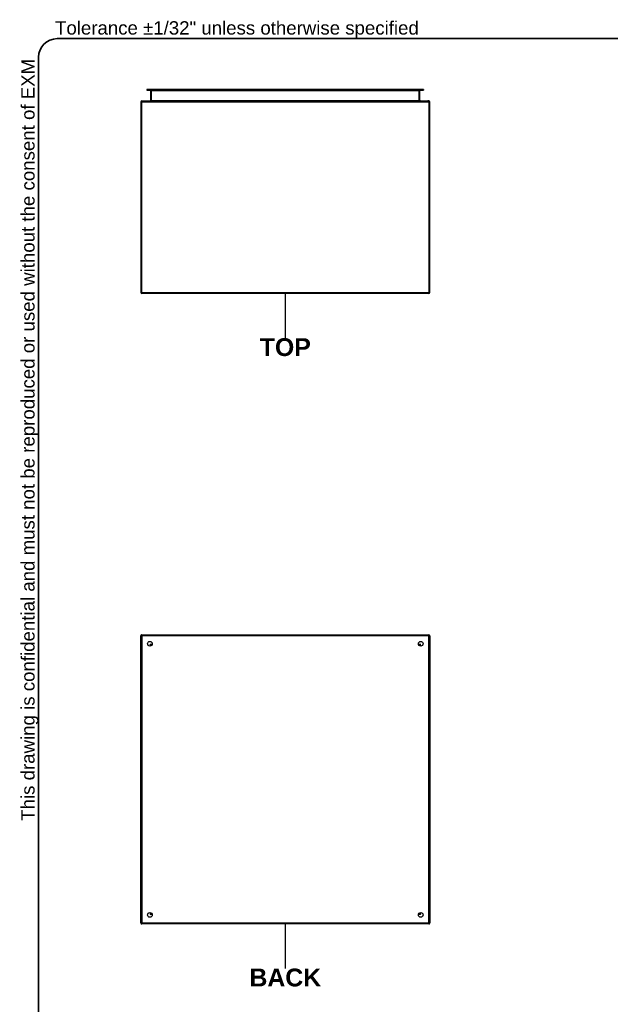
# Model space of a CAD drawing. Header units: inches. Extents: x 0 to 192, y -11 to 125.
# Tile 2 of 66: x 3 to 49, y 48 to 125. Entities that reach past the tile are written whole.
import ezdxf

# ---------------------------------------------------------------- set-up
doc = ezdxf.new("R2010")
doc.units = ezdxf.units.IN
doc.header["$LTSCALE"] = 11.537764
doc.header["$MEASUREMENT"] = 0
doc.layers.get('0').update_dxf_attribs({"lineweight": 25})
for name, color, linetype, lineweight in [('Sketch Geometry(ANSI)', 7, 'Continuous', 25), ('Symbols(ANSI)', 7, 'Continuous', 25), ('Visible Edges(ANSI)', 7, 'Continuous', 25), ('Visible Tangent Edges(ANSI)', 7, 'Continuous', 25)]:
    doc.layers.add(name, color=color, linetype=linetype, lineweight=lineweight)
doc.styles.add('Current-ANSI', font='arial.ttf')
doc.styles.add('Dimension-ANSI', font='arialbd.ttf')

# ---------------------------------------------------------------- blocks, each defined once
blk = doc.blocks.new('BACK')
at = {"layer": 'Sketch Geometry(ANSI)'}
blk.add_line((0, 0.15), (0, -0.15), dxfattribs=at)
at = {"layer": 'Symbols(ANSI)', "color": 7, "insert": (0, -0.2119), "char_height": 0.12, "attachment_point": 5, "style": 'Dimension-ANSI'}
blk.add_mtext('\\fArial|b1|i0;BACK', dxfattribs=at)
blk = doc.blocks.new('TOP')
at = {"layer": 'Sketch Geometry(ANSI)'}
blk.add_line((0, 0.15), (0, -0.15), dxfattribs=at)
at = {"layer": 'Symbols(ANSI)', "color": 7, "insert": (0, -0.2119), "char_height": 0.12, "attachment_point": 5, "style": 'Dimension-ANSI'}
blk.add_mtext('\\fArial|b1|i0;TOP', dxfattribs=at)
blk = doc.blocks.new('Borders 1_EXM - B (Inch)-5412ES242416B_merged.idw')
at = {"layer": 'Sketch Geometry(ANSI)', "linetype": 'Continuous', "lineweight": 35}
for p, q in [((16.3979, 10.6915), (0.5229, 10.6915)), ((0.3979, 10.5665), (0.3979, 0.2545))]:
    blk.add_line(p, q, dxfattribs=at)
blk.add_arc((0.5229, 10.5665), 0.125, 90, 180, dxfattribs=at)
at = {"layer": 'Symbols(ANSI)', "color": 7, "insert": (0.5091, 10.6919), "char_height": 0.09, "attachment_point": 7, "style": 'Current-ANSI'}
blk.add_mtext('Tolerance ±1/32" unless otherwise specified', dxfattribs=at)
at = {"layer": 'Symbols(ANSI)', "color": 7, "insert": (0.3979, 5.4193), "char_height": 0.09, "attachment_point": 7, "rotation": 90, "style": 'Current-ANSI'}
blk.add_mtext('This drawing is confidential and must not be reproduced or used without the consent of EXM', dxfattribs=at)
at = {"layer": 'Symbols(ANSI)', "color": 7, "style": 'Current-ANSI'}
blk.add_attdef('FILENAME_AND_PATH_001', (6.0203, 10.7181), '', height=0.09, dxfattribs=at)

msp = doc.modelspace()

# ---------------------------------------------------------------- linework, layer by layer
at = {"layer": 'Visible Edges(ANSI)'}
for p, q in [((13.28979, 119.40113), (13.03144, 119.40113)), ((13.03144, 119.40113), (13.03144, 119.35144)), ((13.03144, 119.35144), (13.28979, 119.35144)), ((34.31214, 119.40113), (13.28979, 119.40113)), ((34.31214, 119.35144), (13.28979, 119.35144)), ((13.31392, 119.32238), (13.31392, 118.55719)), ((34.28801, 118.55719), (34.28801, 119.32238)), ((34.57049, 119.40113), (34.31214, 119.40113)), ((34.31214, 119.35144), (34.57049, 119.35144)), ((34.57049, 119.40113), (34.57049, 119.35144)), ((12.55165, 118.44939), (12.55165, 103.60778)), ((12.63039, 118.52813), (34.8928, 118.52813)), ((34.97154, 118.52813), (34.8928, 118.52813)), ((35.05029, 103.60778), (35.05029, 118.44939)), ((34.97154, 103.52904), (12.63039, 103.52904)), ((12.55165, 54.5803), (12.55165, 76.92145)), ((12.63039, 77.00019), (34.97154, 77.00019)), ((35.05029, 76.92145), (35.05029, 54.5803)), ((13.36361, 76.15027), (13.36361, 76.15917)), ((13.39267, 76.18823), (13.40157, 76.18823)), ((34.20036, 76.18823), (34.20927, 76.18823)), ((34.23833, 76.15917), (34.23833, 76.15027)), ((13.36361, 55.34257), (13.36361, 55.35148)), ((13.40157, 55.31351), (13.39267, 55.31351)), ((34.20927, 55.31351), (34.20036, 55.31351)), ((34.23833, 55.35148), (34.23833, 55.34257)), ((34.97154, 54.50155), (12.63039, 54.50155))]:
    msp.add_line(p, q, dxfattribs=at)
for centre in [(13.25473, 76.29711), (34.34721, 76.29711), (13.25473, 55.20464), (34.34721, 55.20464)]:
    msp.add_circle(centre, 0.1828, dxfattribs=at)
for centre, radius, start, end in [((13.28486, 119.32238), 0.02906, 0, 90), ((34.31707, 119.32238), 0.02906, 90, 180), ((12.63039, 118.44939), 0.07875, 90.0000001, 180), ((13.28486, 118.55719), 0.02906, 270, 0), ((34.31707, 118.55719), 0.02906, 180, 270), ((34.97154, 118.44939), 0.07875, 0, 90), ((12.63039, 103.60778), 0.07875, 180, 270), ((34.97154, 103.60778), 0.07875, 270, 0), ((12.63039, 76.92145), 0.07875, 89.9999999, 180), ((34.97154, 76.92145), 0.07875, 0, 90), ((13.39267, 76.15917), 0.02906, 90, 180), ((34.20927, 76.15917), 0.02906, 0, 90), ((13.39267, 55.34257), 0.02906, 180, 270), ((34.20927, 55.34257), 0.02906, 270, 0), ((12.63039, 54.5803), 0.07875, 180, 270), ((34.97154, 54.5803), 0.07875, 270, 0)]:
    msp.add_arc(centre, radius, start, end, dxfattribs=at)
at = {"layer": 'Visible Tangent Edges(ANSI)'}
for p, q in [((13.28979, 119.35144), (13.28979, 119.40113)), ((13.39267, 119.32238), (13.31392, 119.32238)), ((13.39267, 119.35144), (13.39267, 119.32238)), ((13.39267, 119.32238), (34.20927, 119.32238)), ((13.39267, 118.55719), (13.39267, 119.32238)), ((34.20927, 119.32238), (34.20927, 119.35144)), ((34.28801, 119.32238), (34.20927, 119.32238)), ((34.20927, 119.32238), (34.20927, 118.55719)), ((34.31214, 119.35144), (34.31214, 119.40113)), ((12.63039, 118.44939), (12.55165, 118.44939)), ((12.63039, 118.52813), (12.63039, 118.44939)), ((12.63039, 103.60778), (12.63039, 118.44939)), ((12.63039, 118.44939), (34.97154, 118.44939)), ((13.31392, 118.55719), (13.39267, 118.55719)), ((13.39267, 118.55719), (13.39267, 118.52813)), ((13.39267, 118.55719), (34.20927, 118.55719)), ((34.20927, 118.55719), (34.28801, 118.55719)), ((34.20927, 118.52813), (34.20927, 118.55719)), ((34.97154, 118.44939), (34.97154, 118.52813)), ((34.97154, 118.44939), (35.05029, 118.44939)), ((34.97154, 118.44939), (34.97154, 103.60778)), ((12.63039, 103.60778), (12.55165, 103.60778)), ((12.63039, 103.52904), (12.63039, 103.60778)), ((12.63039, 103.60778), (34.97154, 103.60778)), ((34.97154, 103.60778), (35.05029, 103.60778)), ((34.97154, 103.60778), (34.97154, 103.52904)), ((12.55165, 76.92145), (12.63039, 76.92145)), ((12.63039, 76.92145), (12.63039, 77.00019)), ((12.63039, 76.92145), (12.63039, 54.5803)), ((34.97154, 76.92145), (12.63039, 76.92145)), ((34.97154, 77.00019), (34.97154, 76.92145)), ((34.97154, 76.92145), (35.05029, 76.92145)), ((34.97154, 54.5803), (34.97154, 76.92145)), ((13.28486, 76.26698), (13.43503, 76.26698)), ((13.28486, 76.26698), (13.39267, 76.18823)), ((13.36361, 76.15917), (13.28486, 76.26698)), ((13.28486, 76.26698), (13.28486, 76.11681)), ((34.1669, 76.26698), (34.31707, 76.26698)), ((34.31707, 76.26698), (34.20927, 76.18824)), ((34.23833, 76.15917), (34.31707, 76.26698)), ((34.31707, 76.11681), (34.31707, 76.26698)), ((13.28486, 55.38494), (13.28486, 55.23477)), ((13.36361, 55.34257), (13.28486, 55.23477)), ((13.28486, 55.23477), (13.39267, 55.31351)), ((13.43503, 55.23477), (13.28486, 55.23477)), ((34.31707, 55.23477), (34.1669, 55.23477)), ((34.31707, 55.23477), (34.20927, 55.31351)), ((34.23833, 55.34257), (34.31707, 55.23477)), ((34.31707, 55.23477), (34.31707, 55.38494)), ((12.63039, 54.5803), (12.55165, 54.5803)), ((12.63039, 54.50155), (12.63039, 54.5803)), ((12.63039, 54.5803), (34.97154, 54.5803)), ((35.05029, 54.5803), (34.97154, 54.5803)), ((34.97154, 54.5803), (34.97154, 54.50155))]:
    msp.add_line(p, q, dxfattribs=at)

# ---------------------------------------------------------------- block references
at = {"xscale": 11.53776408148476, "yscale": 11.53776408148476, "zscale": 11.53776408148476}
for name, p in [('Borders 1_EXM - B (Inch)-5412ES242416B_merged.idw', (0, 0)), ('TOP', (23.80097, 101.80292)), ('BACK', (23.80097, 52.77543))]:
    msp.add_blockref(name, p, dxfattribs=at)

doc.saveas('drawing.dxf')
